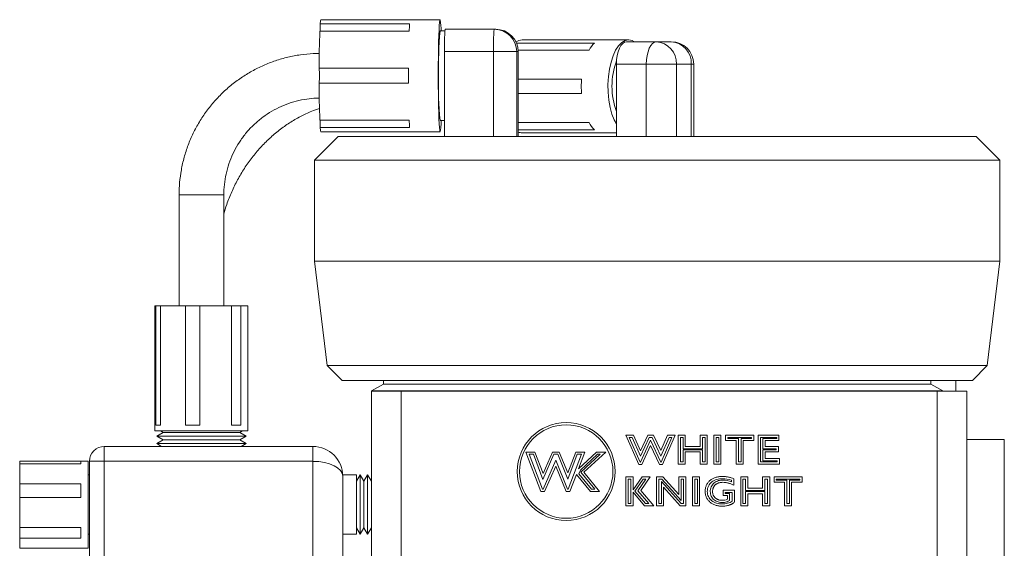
# Model space of a CAD drawing. Header units: inches. Extents: x 0.56 to 7.75, y 1.12 to 10.26.
# Tile 4 of 14: x 0.56 to 2.63, y 5.69 to 6.8. Entities that reach past the tile are written whole.
import ezdxf

# ---------------------------------------------------------------- set-up
doc = ezdxf.new("R2010")
doc.units = ezdxf.units.IN
doc.header["$MEASUREMENT"] = 0

msp = doc.modelspace()

# ---------------------------------------------------------------- linework, layer by layer
at = {"color": 7, "linetype": 'Continuous', "lineweight": 15}
for p, q in [((1.4442, 6.7986), (1.1944, 6.7986)), ((1.192, 6.7742), (1.3794, 6.7742)), ((1.3803, 6.7898), (1.1929, 6.7898)), ((1.4542, 6.7749), (1.4442, 6.7749)), ((1.4548, 6.7786), (1.5578, 6.7786)), ((1.5578, 6.7786), (1.561, 6.7786)), ((1.8398, 6.7561), (1.6161, 6.7561)), ((1.7682, 6.7496), (1.6045, 6.7496)), ((1.608, 6.7344), (1.7565, 6.7344)), ((1.8351, 6.7524), (1.8977, 6.7524)), ((1.8977, 6.7524), (1.929, 6.7524)), ((1.4533, 6.5536), (1.4533, 6.7316)), ((1.5562, 6.7316), (1.4533, 6.7316)), ((1.5562, 6.5536), (1.5562, 6.7316)), ((1.6048, 6.7316), (1.5562, 6.7316)), ((1.6048, 6.5536), (1.6048, 6.7316)), ((1.608, 6.7316), (1.6048, 6.7316)), ((1.608, 6.5536), (1.608, 6.7316)), ((1.608, 6.5536), (1.608, 6.7316)), ((1.608, 6.7316), (1.608, 6.7316)), ((1.3779, 6.6967), (1.1905, 6.6967)), ((1.8767, 6.7054), (1.8141, 6.7054)), ((1.8141, 6.5536), (1.8141, 6.7054)), ((1.9398, 6.7054), (1.8767, 6.7054)), ((1.8767, 6.5536), (1.8767, 6.7054)), ((1.9398, 6.5536), (1.9398, 6.7054)), ((1.971, 6.7054), (1.9398, 6.7054)), ((1.971, 6.5536), (1.971, 6.7054)), ((1.976, 6.5536), (1.976, 6.7054)), ((1.7408, 6.6738), (1.608, 6.6738)), ((1.1905, 6.6655), (1.3779, 6.6655)), ((1.608, 6.6434), (1.7408, 6.6434)), ((1.3794, 6.5881), (1.192, 6.5881)), ((1.4442, 6.5874), (1.4533, 6.5874)), ((1.1929, 6.5724), (1.3803, 6.5724)), ((1.7565, 6.5828), (1.608, 6.5828)), ((1.608, 6.5676), (1.7682, 6.5676)), ((1.2307, 6.5536), (1.1807, 6.5036)), ((1.1944, 6.5636), (1.4442, 6.5636)), ((1.2307, 6.5536), (2.5682, 6.5536)), ((1.6161, 6.5611), (1.8141, 6.5611)), ((2.6182, 6.5036), (2.5682, 6.5536)), ((1.1807, 6.5036), (1.1807, 6.2919)), ((2.6182, 6.5036), (1.1807, 6.5036)), ((2.6182, 6.2919), (2.6182, 6.5036)), ((0.8969, 6.4311), (0.8969, 6.1982)), ((0.9906, 6.1982), (0.9906, 6.4311)), ((1.1807, 6.2919), (1.2072, 6.0731)), ((2.6182, 6.2919), (1.1807, 6.2919)), ((2.5918, 6.0731), (2.6182, 6.2919)), ((0.8462, 6.1982), (0.8462, 5.9357)), ((0.8462, 6.1982), (0.8477, 6.1982)), ((0.8477, 5.9482), (0.8477, 6.1982)), ((0.8576, 6.1982), (0.8477, 6.1982)), ((0.8576, 6.1982), (0.8576, 5.9482)), ((0.8576, 6.1982), (0.9104, 6.1982)), ((0.9104, 5.9482), (0.9104, 6.1982)), ((0.9402, 6.1982), (0.9104, 6.1982)), ((0.9402, 6.1982), (0.9402, 5.9482)), ((0.9402, 6.1982), (1.0064, 6.1982)), ((1.0064, 5.9482), (1.0064, 6.1982)), ((1.0263, 6.1982), (1.0064, 6.1982)), ((1.0263, 6.1982), (1.0263, 5.9482)), ((1.0263, 6.1982), (1.0412, 6.1982)), ((1.0412, 5.9357), (1.0412, 6.1982)), ((1.2072, 6.0731), (1.2385, 6.0419)), ((2.5918, 6.0731), (1.2072, 6.0731)), ((2.5605, 6.0419), (2.5918, 6.0731)), ((2.5605, 6.0419), (1.2385, 6.0419)), ((1.3256, 6.034), (1.3006, 6.0196)), ((1.3256, 6.0419), (1.3256, 6.034)), ((1.3256, 6.034), (2.4734, 6.034)), ((2.4734, 6.034), (2.4734, 6.0419)), ((2.4984, 6.0196), (2.4734, 6.034)), ((2.5257, 6.0419), (2.5257, 6.0194)), ((1.3, 4.9184), (1.3, 6.0194)), ((1.3, 6.0194), (1.3625, 6.0194)), ((1.3006, 6.0196), (1.3006, 6.0194)), ((1.3006, 6.0196), (2.4984, 6.0196)), ((1.3625, 6.0194), (1.3625, 4.9184)), ((1.3625, 6.0194), (2.4865, 6.0194)), ((2.4865, 4.9184), (2.4865, 6.0194)), ((2.4865, 6.0194), (2.549, 6.0194)), ((2.4984, 6.0194), (2.4984, 6.0196)), ((2.549, 6.0194), (2.549, 4.9184)), ((0.8477, 5.9482), (0.8576, 5.9482)), ((0.9104, 5.9482), (0.9402, 5.9482)), ((1.0064, 5.9482), (1.0263, 5.9482)), ((0.8462, 5.9357), (0.9754, 5.9357)), ((0.8635, 5.9325), (0.85, 5.9247)), ((0.858, 5.9357), (0.8635, 5.9325)), ((0.8635, 5.9325), (0.9698, 5.9325)), ((0.9698, 5.9325), (1.024, 5.9325)), ((0.9754, 5.9357), (1.0412, 5.9357)), ((1.024, 5.9325), (1.0295, 5.9357)), ((1.0375, 5.9247), (1.024, 5.9325)), ((1.8337, 5.927), (1.8497, 5.927)), ((1.8611, 5.8653), (1.8337, 5.927)), ((1.8497, 5.927), (1.8645, 5.8939)), ((1.8645, 5.8939), (1.8797, 5.927)), ((1.8797, 5.927), (1.8921, 5.927)), ((1.8921, 5.927), (1.9072, 5.8944)), ((1.9072, 5.8944), (1.9212, 5.927)), ((1.9372, 5.927), (1.9108, 5.8653)), ((1.9212, 5.927), (1.9372, 5.927)), ((1.9438, 5.927), (1.9585, 5.927)), ((1.9438, 5.8662), (1.9438, 5.927)), ((1.9585, 5.927), (1.9585, 5.9031)), ((1.9897, 5.927), (2.0045, 5.927)), ((1.9897, 5.9031), (1.9897, 5.927)), ((2.0045, 5.927), (2.0045, 5.8662)), ((2.0185, 5.927), (2.0333, 5.927)), ((2.0185, 5.8662), (2.0185, 5.927)), ((2.0333, 5.927), (2.0333, 5.8662)), ((2.0431, 5.927), (2.1023, 5.927)), ((2.0431, 5.9155), (2.0431, 5.927)), ((2.1023, 5.927), (2.1023, 5.9155)), ((2.1113, 5.927), (2.1548, 5.927)), ((2.1113, 5.8662), (2.1113, 5.927)), ((2.1548, 5.927), (2.1548, 5.9155)), ((0.85, 5.9247), (0.8635, 5.9169)), ((0.85, 5.9247), (0.9742, 5.9247)), ((0.8635, 5.9169), (0.85, 5.9091)), ((0.85, 5.9091), (0.8601, 5.9032)), ((0.85, 5.9091), (0.9742, 5.9091)), ((0.8635, 5.9169), (0.9698, 5.9169)), ((0.9698, 5.9169), (1.024, 5.9169)), ((0.9742, 5.9247), (1.0375, 5.9247)), ((0.9742, 5.9091), (1.0375, 5.9091)), ((1.024, 5.9169), (1.0375, 5.9247)), ((1.0375, 5.9091), (1.024, 5.9169)), ((1.0273, 5.9032), (1.0375, 5.9091)), ((1.8641, 5.87), (1.8409, 5.9223)), ((1.8409, 5.9223), (1.8467, 5.9223)), ((1.8467, 5.9223), (1.8644, 5.8825)), ((1.8644, 5.8825), (1.8827, 5.9223)), ((1.8858, 5.9163), (1.8646, 5.87)), ((1.8827, 5.9223), (1.8891, 5.9223)), ((1.9073, 5.87), (1.8858, 5.9163)), ((1.8891, 5.9223), (1.9074, 5.8829)), ((1.9074, 5.8829), (1.9243, 5.9223)), ((1.9301, 5.9223), (1.9077, 5.87)), ((1.9243, 5.9223), (1.9301, 5.9223)), ((1.9484, 5.8709), (1.9484, 5.9223)), ((1.9484, 5.9223), (1.9538, 5.9223)), ((1.9538, 5.9223), (1.9538, 5.8984)), ((1.9944, 5.9223), (1.9998, 5.9223)), ((1.9944, 5.8984), (1.9944, 5.9223)), ((1.9998, 5.9223), (1.9998, 5.8709)), ((2.0232, 5.9223), (2.0286, 5.9223)), ((2.0232, 5.8709), (2.0232, 5.9223)), ((2.0286, 5.9223), (2.0286, 5.8709)), ((2.0653, 5.9155), (2.0431, 5.9155)), ((2.0478, 5.9223), (2.0976, 5.9223)), ((2.0478, 5.9201), (2.0478, 5.9223)), ((2.07, 5.9201), (2.0478, 5.9201)), ((2.0653, 5.8662), (2.0653, 5.9155)), ((2.07, 5.8709), (2.07, 5.9201)), ((2.0754, 5.9201), (2.0754, 5.8709)), ((2.0976, 5.9201), (2.0754, 5.9201)), ((2.0801, 5.9155), (2.0801, 5.8662)), ((2.1023, 5.9155), (2.0801, 5.9155)), ((2.0976, 5.9223), (2.0976, 5.9201)), ((2.116, 5.8709), (2.116, 5.9223)), ((2.116, 5.9223), (2.1502, 5.9223)), ((2.1214, 5.9201), (2.1214, 5.8984)), ((2.1502, 5.9201), (2.1214, 5.9201)), ((2.1261, 5.9155), (2.1261, 5.9031)), ((2.1548, 5.9155), (2.1261, 5.9155)), ((2.1502, 5.9223), (2.1502, 5.9201)), ((2.6275, 5.9176), (2.549, 5.9176)), ((2.6275, 5.6564), (2.6275, 5.9176)), ((0.74, 5.872), (0.74, 5.9032)), ((0.74, 5.9032), (1.1775, 5.9032)), ((1.1775, 5.872), (1.1775, 5.9032)), ((1.6555, 5.8086), (1.6242, 5.8914)), ((1.6242, 5.8914), (1.6432, 5.8914)), ((1.631, 5.8867), (1.64, 5.8867)), ((1.6587, 5.8133), (1.631, 5.8867)), ((1.64, 5.8867), (1.6597, 5.8342)), ((1.6432, 5.8914), (1.6601, 5.8467)), ((1.6597, 5.8342), (1.6827, 5.8867)), ((1.6601, 5.8467), (1.6796, 5.8914)), ((1.6796, 5.8914), (1.6941, 5.8914)), ((1.6827, 5.8867), (1.691, 5.8867)), ((1.691, 5.8867), (1.7121, 5.8349)), ((1.6941, 5.8914), (1.712, 5.8476)), ((1.712, 5.8476), (1.7288, 5.8914)), ((1.7121, 5.8349), (1.732, 5.8867)), ((1.741, 5.8867), (1.7129, 5.8133)), ((1.7288, 5.8914), (1.7479, 5.8914)), ((1.732, 5.8867), (1.741, 5.8867)), ((1.7344, 5.8563), (1.7725, 5.8914)), ((1.7479, 5.8914), (1.7344, 5.8563)), ((1.7385, 5.8537), (1.7744, 5.8867)), ((1.7796, 5.8867), (1.7391, 5.8495)), ((1.7916, 5.8914), (1.7455, 5.849)), ((1.7725, 5.8914), (1.7916, 5.8914)), ((1.7744, 5.8867), (1.7796, 5.8867)), ((1.8858, 5.9051), (1.8676, 5.8653)), ((1.9043, 5.8653), (1.8858, 5.9051)), ((1.9538, 5.8984), (1.9944, 5.8984)), ((1.9944, 5.8963), (1.9538, 5.8963)), ((1.9538, 5.8963), (1.9538, 5.8709)), ((1.9585, 5.9031), (1.9897, 5.9031)), ((1.9585, 5.8916), (1.9585, 5.8662)), ((1.9897, 5.8916), (1.9585, 5.8916)), ((1.9897, 5.8662), (1.9897, 5.8916)), ((1.9944, 5.8709), (1.9944, 5.8963)), ((2.1214, 5.8984), (2.1493, 5.8984)), ((2.1493, 5.8963), (2.1214, 5.8963)), ((2.1214, 5.8963), (2.1214, 5.873)), ((2.1261, 5.9031), (2.154, 5.9031)), ((2.154, 5.8916), (2.1261, 5.8916)), ((2.1261, 5.8916), (2.1261, 5.8777)), ((2.1493, 5.8984), (2.1493, 5.8963)), ((2.154, 5.9031), (2.154, 5.8916)), ((0.7062, 5.8726), (0.5625, 5.8726)), ((0.5625, 5.8726), (0.6905, 5.8726)), ((0.5625, 5.8726), (0.5625, 5.8726)), ((0.5625, 5.8726), (0.5625, 5.8667)), ((0.5625, 5.8247), (0.5625, 5.8667)), ((0.6905, 5.8667), (0.5625, 5.8667)), ((0.6905, 5.8667), (0.6905, 5.8726)), ((0.7062, 5.7636), (0.7062, 5.8726)), ((0.74, 5.872), (0.7087, 5.872)), ((0.7087, 5.0657), (0.7087, 5.872)), ((0.74, 5.872), (0.74, 5.0657)), ((1.1775, 5.872), (0.74, 5.872)), ((1.1775, 5.0657), (1.1775, 5.872)), ((1.6867, 5.8741), (1.6602, 5.8133)), ((1.7115, 5.8133), (1.6867, 5.8741)), ((1.8676, 5.8653), (1.8611, 5.8653)), ((1.8646, 5.87), (1.8641, 5.87)), ((1.9108, 5.8653), (1.9043, 5.8653)), ((1.9077, 5.87), (1.9073, 5.87)), ((1.9585, 5.8662), (1.9438, 5.8662)), ((1.9538, 5.8709), (1.9484, 5.8709)), ((2.0045, 5.8662), (1.9897, 5.8662)), ((1.9998, 5.8709), (1.9944, 5.8709)), ((2.0333, 5.8662), (2.0185, 5.8662)), ((2.0286, 5.8709), (2.0232, 5.8709)), ((2.0801, 5.8662), (2.0653, 5.8662)), ((2.0754, 5.8709), (2.07, 5.8709)), ((2.1557, 5.8662), (2.1113, 5.8662)), ((2.151, 5.8709), (2.116, 5.8709)), ((2.1214, 5.873), (2.151, 5.873)), ((2.1261, 5.8777), (2.1557, 5.8777)), ((2.151, 5.873), (2.151, 5.8709)), ((2.1557, 5.8777), (2.1557, 5.8662)), ((1.6866, 5.8621), (1.6633, 5.8086)), ((1.7084, 5.8086), (1.6866, 5.8621)), ((1.73, 5.8447), (1.7161, 5.8086)), ((1.7596, 5.8086), (1.73, 5.8447)), ((1.7354, 5.8456), (1.7385, 5.8537)), ((1.7618, 5.8133), (1.7354, 5.8456)), ((1.7391, 5.8495), (1.7687, 5.8133)), ((1.7455, 5.849), (1.7786, 5.8086)), ((0.5625, 5.8247), (0.6905, 5.8247)), ((0.5625, 5.8247), (0.5625, 5.7959)), ((0.6905, 5.7959), (0.6905, 5.8247)), ((0.7087, 5.8439), (0.7062, 5.8439)), ((1.2687, 5.8439), (1.2399, 5.8439)), ((1.24, 5.8407), (1.24, 5.5314)), ((1.2766, 5.8439), (1.2687, 5.8303)), ((1.2687, 5.8439), (1.2687, 5.7189)), ((1.2844, 5.8303), (1.2766, 5.8439)), ((1.2766, 5.8439), (1.2766, 5.7189)), ((1.2922, 5.8439), (1.2844, 5.8303)), ((1.2844, 5.8303), (1.2844, 5.7324)), ((1.3, 5.8303), (1.2922, 5.8439)), ((1.2922, 5.8439), (1.2922, 5.7189)), ((1.834, 5.8395), (1.8488, 5.8395)), ((1.834, 5.7787), (1.834, 5.8395)), ((1.8387, 5.7834), (1.8387, 5.8348)), ((1.8387, 5.8348), (1.8441, 5.8348)), ((1.8441, 5.8348), (1.8441, 5.7834)), ((1.8488, 5.8395), (1.8488, 5.8119)), ((1.8488, 5.8119), (1.8679, 5.8395)), ((1.8528, 5.8095), (1.8704, 5.8348)), ((1.876, 5.8348), (1.8591, 5.8104)), ((1.8849, 5.8395), (1.865, 5.8107)), ((1.8679, 5.8395), (1.8849, 5.8395)), ((1.8704, 5.8348), (1.876, 5.8348)), ((1.8981, 5.8395), (1.9114, 5.8395)), ((1.8981, 5.7787), (1.8981, 5.8395)), ((1.9028, 5.7834), (1.9028, 5.8348)), ((1.9028, 5.8348), (1.9093, 5.8348)), ((1.9501, 5.7834), (1.9082, 5.8298)), ((1.9082, 5.8298), (1.9082, 5.7834)), ((1.9093, 5.8348), (1.9496, 5.7901)), ((1.9114, 5.8395), (1.9449, 5.8023)), ((1.9449, 5.8395), (1.9597, 5.8395)), ((1.9449, 5.8023), (1.9449, 5.8395)), ((1.9496, 5.7901), (1.9496, 5.8348)), ((1.9496, 5.8348), (1.955, 5.8348)), ((1.955, 5.8348), (1.955, 5.7834)), ((1.9597, 5.8395), (1.9597, 5.7787)), ((1.9736, 5.8395), (1.9884, 5.8395)), ((1.9736, 5.7787), (1.9736, 5.8395)), ((1.9783, 5.7834), (1.9783, 5.8348)), ((1.9783, 5.8348), (1.9837, 5.8348)), ((1.9837, 5.8348), (1.9837, 5.7834)), ((1.9884, 5.8395), (1.9884, 5.7787)), ((2.0552, 5.8323), (2.0552, 5.8293)), ((2.0599, 5.8354), (2.0599, 5.8222)), ((2.0747, 5.8395), (2.0895, 5.8395)), ((2.0747, 5.7787), (2.0747, 5.8395)), ((2.0794, 5.8348), (2.0848, 5.8348)), ((2.0794, 5.7834), (2.0794, 5.8348)), ((2.0848, 5.8348), (2.0848, 5.8109)), ((2.0895, 5.8395), (2.0895, 5.8156)), ((2.1207, 5.8395), (2.1355, 5.8395)), ((2.1207, 5.8156), (2.1207, 5.8395)), ((2.1254, 5.8109), (2.1254, 5.8348)), ((2.1254, 5.8348), (2.1308, 5.8348)), ((2.1308, 5.8348), (2.1308, 5.7834)), ((2.1355, 5.8395), (2.1355, 5.7787)), ((2.1445, 5.8395), (2.2036, 5.8395)), ((2.1445, 5.828), (2.1445, 5.8395)), ((2.1667, 5.828), (2.1445, 5.828)), ((2.1492, 5.8348), (2.1989, 5.8348)), ((2.1492, 5.8326), (2.1492, 5.8348)), ((2.1714, 5.8326), (2.1492, 5.8326)), ((2.1667, 5.7787), (2.1667, 5.828)), ((2.1714, 5.7834), (2.1714, 5.8326)), ((2.1989, 5.8326), (2.1768, 5.8326)), ((2.1768, 5.8326), (2.1768, 5.7834)), ((2.1814, 5.828), (2.1814, 5.7787)), ((2.2036, 5.828), (2.1814, 5.828)), ((2.1989, 5.8348), (2.1989, 5.8326)), ((2.2036, 5.8395), (2.2036, 5.828)), ((1.6633, 5.8086), (1.6555, 5.8086)), ((1.6602, 5.8133), (1.6587, 5.8133)), ((1.7161, 5.8086), (1.7084, 5.8086)), ((1.7129, 5.8133), (1.7115, 5.8133)), ((1.7786, 5.8086), (1.7596, 5.8086)), ((1.7687, 5.8133), (1.7618, 5.8133)), ((1.8488, 5.807), (1.8488, 5.7787)), ((1.873, 5.7787), (1.8488, 5.807)), ((1.8752, 5.7834), (1.8528, 5.8095)), ((1.8591, 5.8104), (1.8822, 5.7834)), ((1.865, 5.8107), (1.8923, 5.7787)), ((1.9129, 5.8176), (1.9129, 5.7787)), ((1.948, 5.7787), (1.9129, 5.8176)), ((2.0377, 5.8115), (2.0615, 5.8115)), ((2.0377, 5.8), (2.0377, 5.8115)), ((2.0424, 5.8047), (2.0424, 5.8068)), ((2.0424, 5.8068), (2.0568, 5.8068)), ((2.0514, 5.8047), (2.0424, 5.8047)), ((2.0514, 5.7895), (2.0514, 5.8047)), ((2.0568, 5.8068), (2.0568, 5.7883)), ((2.0615, 5.8115), (2.0615, 5.7862)), ((2.0848, 5.8109), (2.1254, 5.8109)), ((2.1254, 5.8088), (2.0848, 5.8088)), ((2.0848, 5.8088), (2.0848, 5.7834)), ((2.0895, 5.8156), (2.1207, 5.8156)), ((2.0895, 5.8041), (2.0895, 5.7787)), ((2.1207, 5.8041), (2.0895, 5.8041)), ((2.1207, 5.7787), (2.1207, 5.8041)), ((2.1254, 5.7834), (2.1254, 5.8088)), ((0.5625, 5.7335), (0.5625, 5.7959)), ((0.6905, 5.7959), (0.5625, 5.7959)), ((1.8441, 5.7834), (1.8387, 5.7834)), ((1.8822, 5.7834), (1.8752, 5.7834)), ((1.9082, 5.7834), (1.9028, 5.7834)), ((1.955, 5.7834), (1.9501, 5.7834)), ((1.9837, 5.7834), (1.9783, 5.7834)), ((2.0467, 5.8), (2.0377, 5.8)), ((2.0467, 5.7925), (2.0467, 5.8)), ((2.0848, 5.7834), (2.0794, 5.7834)), ((2.1308, 5.7834), (2.1254, 5.7834)), ((2.1768, 5.7834), (2.1714, 5.7834)), ((0.7062, 5.6901), (0.7062, 5.7636)), ((1.8488, 5.7787), (1.834, 5.7787)), ((1.8923, 5.7787), (1.873, 5.7787)), ((1.9129, 5.7787), (1.8981, 5.7787)), ((1.9597, 5.7787), (1.948, 5.7787)), ((1.9884, 5.7787), (1.9736, 5.7787)), ((2.0895, 5.7787), (2.0747, 5.7787)), ((2.1355, 5.7787), (2.1207, 5.7787)), ((2.1814, 5.7787), (2.1667, 5.7787)), ((0.5625, 5.7335), (0.6905, 5.7335)), ((0.5625, 5.7335), (0.5625, 5.7106)), ((0.6905, 5.7106), (0.6905, 5.7335)), ((1.2687, 5.7324), (1.2766, 5.7189)), ((1.2766, 5.7189), (1.2844, 5.7324)), ((1.2844, 5.7324), (1.2922, 5.7189)), ((1.2922, 5.7189), (1.3, 5.7324)), ((0.5625, 5.6901), (0.5625, 5.7106)), ((0.6905, 5.7106), (0.5625, 5.7106)), ((0.7062, 5.7189), (0.7087, 5.7189)), ((1.24, 5.7189), (1.2687, 5.7189)), ((0.5625, 5.6901), (0.7062, 5.6901))]:
    msp.add_line(p, q, dxfattribs=at)
at = {"color": 8, "linetype": 'Continuous', "lineweight": 15}
for p, q in [((1.976, 6.7054), (1.971, 6.7054)), ((0.9906, 6.4311), (0.8969, 6.4311))]:
    msp.add_line(p, q, dxfattribs=at)
at = {"color": 7, "linetype": 'Continuous', "lineweight": 15, "flags": 128}
for points in [[(1.4466, 6.5878), (1.4462, 6.5801), (1.4457, 6.5721), (1.4451, 6.5667), (1.4445, 6.564), (1.4439, 6.564), (1.4433, 6.5667), (1.4428, 6.5721), (1.4422, 6.5801), (1.4417, 6.5905), (1.4413, 6.6029), (1.441, 6.6172), (1.4407, 6.633), (1.4405, 6.65), (1.4404, 6.6676), (1.4403, 6.6856), (1.4404, 6.7035), (1.4406, 6.7208), (1.4408, 6.7372), (1.4411, 6.7523), (1.4415, 6.7658), (1.442, 6.7772), (1.4425, 6.7864), (1.443, 6.7931), (1.4436, 6.7972), (1.4442, 6.7986), (1.4442, 6.7986)], [(1.8141, 6.5799), (1.8096, 6.5882), (1.8047, 6.6006), (1.8009, 6.6147), (1.7981, 6.6301), (1.7966, 6.6462), (1.7963, 6.6628), (1.7972, 6.6792), (1.7994, 6.695), (1.8027, 6.7097), (1.8071, 6.723), (1.8124, 6.7345), (1.8185, 6.7437), (1.8253, 6.7505), (1.8324, 6.7547), (1.8398, 6.7561)], [(1.8398, 6.7561), (1.8471, 6.7547), (1.8517, 6.7524)], [(1.8141, 6.7054), (1.8145, 6.7145), (1.8157, 6.7234), (1.8176, 6.7315), (1.8202, 6.7386), (1.8234, 6.7444), (1.8271, 6.7488), (1.831, 6.7515), (1.8351, 6.7524)], [(1.8767, 6.7054), (1.8771, 6.7145), (1.8783, 6.7234), (1.8803, 6.7315), (1.8829, 6.7386), (1.8861, 6.7444), (1.8897, 6.7488), (1.8936, 6.7515), (1.8977, 6.7524)]]:
    msp.add_lwpolyline(points, dxfattribs=at)
at = {"color": 7, "linetype": 'Continuous', "lineweight": 15}
for radius in [0.1027, 0.098]:
    msp.add_circle((1.7087, 5.8505), radius, dxfattribs=at)
for centre, radius, start, end in [((1.2147, 6.7907), 0.0218, 158.6134, 182.3361), ((1.3194, 6.7742), 0.1272, 0.0769, 11.0822), ((3.3683, 6.6938), 2.1778, 177.8845, 179.9218), ((0.7583, 6.7818), 0.4347, 358.9952, 1.0548), ((1.8169, 6.7569), 0.4379, 175.6887, 177.7365), ((2.5199, 6.6811), 1.0798, 175.0191, 184.9809), ((2.1792, 6.7036), 0.7384, 174.459, 181.7422), ((1.8088, 6.7434), 0.3557, 174.3102, 181.8911), ((1.9117, 6.7434), 0.3557, 174.3101, 181.8911), ((1.5578, 6.7316), 0.047, 359.9844, 89.9841), ((1.561, 6.7316), 0.047, 0, 90), ((1.561, 6.7316), 0.047, 359.9844, 89.9841), ((1.6167, 6.7332), 0.0229, 91.4786, 125.3123), ((1.8052, 6.7089), 0.055, 132.2232, 152.3126), ((1.8951, 6.7077), 0.0447, 356.9948, 86.6408), ((1.929, 6.7054), 0.047, 0, 90), ((1.9264, 6.7077), 0.0447, 356.9948, 86.6408), ((1.9558, 6.6586), 0.1512, 159.2951, 200.4747), ((1.9556, 6.6586), 0.151, 159.2696, 200.5002), ((1.005, 6.6811), 0.1862, 355.1866, 4.8134), ((4.9038, 6.6811), 3.526, 179.7461, 180.2539), ((2.1212, 6.6567), 0.6805, 177.9474, 185.8514), ((1.9573, 6.6586), 0.217, 175.9879, 184.0121), ((3.3683, 6.6685), 2.1778, 180.0782, 182.1155), ((0.7583, 6.5804), 0.4347, 358.9452, 1.0048), ((1.8169, 6.6054), 0.4379, 182.2636, 184.3112), ((1.2147, 6.5716), 0.0218, 177.6634, 201.3872), ((1.8052, 6.6084), 0.055, 207.6883, 227.7762), ((1.6163, 6.5822), 0.021, 246.9243, 269.4794), ((0.74, 5.872), 0.0312, 90, 180), ((1.1775, 5.8407), 0.0625, 0, 90)]:
    msp.add_arc(centre, radius, start, end, dxfattribs=at)
msp.add_ellipse((1.1775, 5.8407), major_axis=(0.0625, 0), ratio=0.5, start_param=0, end_param=1.570796, dxfattribs=at)
for points, knots in [([(1.1908, 6.7279), (1.1866, 6.7278), (1.1734, 6.7276), (1.1513, 6.7253), (1.1247, 6.7203), (1.0988, 6.7128), (1.0736, 6.7031), (1.0494, 6.691), (1.0264, 6.6769), (1.0048, 6.6607), (0.9847, 6.6425), (0.9664, 6.6227), (0.9499, 6.6013), (0.9355, 6.5784), (0.9232, 6.5544), (0.9131, 6.5293), (0.9054, 6.5034), (0.9, 6.4769), (0.8973, 6.4527), (0.897, 6.4374), (0.8969, 6.4311)], [0, 0, 0, 0, 0.027318, 0.085545, 0.143786, 0.202026, 0.260267, 0.318508, 0.37675, 0.434992, 0.493234, 0.551477, 0.60972, 0.667964, 0.726209, 0.784454, 0.8427, 0.900946, 0.959193, 1, 1, 1, 1]), ([(0.9906, 6.4311), (0.9907, 6.4346), (0.9908, 6.4456), (0.9929, 6.4639), (0.9977, 6.4858), (1.0049, 6.507), (1.0143, 6.5272), (1.0259, 6.5463), (1.0396, 6.5641), (1.0551, 6.5802), (1.0723, 6.5945), (1.0909, 6.6068), (1.1108, 6.617), (1.1317, 6.625), (1.1533, 6.6306), (1.1731, 6.6336), (1.1857, 6.634), (1.1908, 6.6341)], [0, 0, 0, 0, 0.033452, 0.104027, 0.174628, 0.245231, 0.315834, 0.386438, 0.457043, 0.52765, 0.598259, 0.66887, 0.739482, 0.810096, 0.880712, 0.951329, 1, 1, 1, 1]), ([(0.9906, 6.3915), (0.9925, 6.398), (0.9972, 6.4137), (1.0069, 6.4375), (1.0192, 6.4629), (1.0335, 6.4869), (1.0495, 6.5095), (1.0671, 6.5305), (1.0862, 6.5498), (1.1067, 6.5671), (1.1283, 6.5825), (1.1511, 6.5957), (1.1721, 6.6058), (1.1857, 6.6105), (1.1912, 6.6124)], [0, 0, 0, 0, 0.062511, 0.150037, 0.237589, 0.325177, 0.412818, 0.500525, 0.588318, 0.676214, 0.764231, 0.852385, 0.940687, 1, 1, 1, 1]), ([(1.9999, 5.809), (1.9999, 5.8112), (2.0002, 5.8144), (2.0013, 5.8186), (2.0024, 5.8215), (2.0038, 5.8243), (2.0056, 5.8269), (2.0076, 5.8293), (2.01, 5.8316), (2.0126, 5.8336), (2.0154, 5.8354), (2.0184, 5.8369), (2.0216, 5.8382), (2.025, 5.8391), (2.0298, 5.84), (2.0336, 5.8403), (2.0362, 5.8403)], [0, 0, 0, 0, 0.123719, 0.182461, 0.240216, 0.297686, 0.355518, 0.414663, 0.475479, 0.537402, 0.599228, 0.661501, 0.724795, 0.789821, 0.857182, 1, 1, 1, 1]), ([(2.0375, 5.828), (2.0358, 5.8279), (2.0334, 5.8278), (2.0303, 5.8272), (2.0282, 5.8266), (2.0262, 5.8258), (2.0244, 5.8249), (2.0227, 5.8238), (2.0212, 5.8225), (2.0199, 5.8211), (2.0187, 5.8195), (2.0177, 5.8179), (2.0169, 5.8162), (2.0163, 5.8144), (2.0157, 5.8118), (2.0155, 5.8098), (2.0155, 5.8084)], [0, 0, 0, 0, 0.150264, 0.219579, 0.285989, 0.349388, 0.410849, 0.471078, 0.530908, 0.589788, 0.647234, 0.704064, 0.760866, 0.818282, 0.876686, 1, 1, 1, 1]), ([(2.0362, 5.8403), (2.0383, 5.8403), (2.0415, 5.8401), (2.0457, 5.8396), (2.0487, 5.8391), (2.0516, 5.8384), (2.0554, 5.8373), (2.0581, 5.8362), (2.0599, 5.8354)], [0, 0, 0, 0, 0.264961, 0.392642, 0.518121, 0.640856, 0.762027, 1, 1, 1, 1]), ([(2.0599, 5.8222), (2.058, 5.8231), (2.0552, 5.8244), (2.0514, 5.8257), (2.0486, 5.8265), (2.0458, 5.8272), (2.0421, 5.8278), (2.0393, 5.828), (2.0375, 5.828)], [0, 0, 0, 0, 0.267069, 0.395285, 0.520111, 0.643021, 0.763388, 1, 1, 1, 1]), ([(2.0361, 5.7778), (2.0335, 5.7778), (2.0298, 5.7781), (2.025, 5.779), (2.0217, 5.78), (2.0185, 5.7812), (2.0155, 5.7827), (2.0127, 5.7845), (2.0101, 5.7866), (2.0077, 5.7888), (2.0056, 5.7913), (2.0038, 5.7938), (2.0024, 5.7966), (2.0013, 5.7995), (2.0002, 5.8036), (1.9999, 5.8068), (1.9999, 5.809)], [0, 0, 0, 0, 0.141869, 0.208978, 0.274048, 0.337548, 0.400137, 0.462511, 0.525043, 0.586611, 0.64613, 0.704289, 0.761832, 0.819392, 0.877835, 1, 1, 1, 1]), ([(2.0155, 5.8084), (2.0155, 5.8071), (2.0157, 5.8052), (2.0163, 5.8028), (2.0169, 5.8011), (2.0178, 5.7994), (2.0188, 5.7979), (2.02, 5.7965), (2.0213, 5.7952), (2.0228, 5.794), (2.0245, 5.793), (2.0262, 5.7921), (2.0281, 5.7914), (2.0301, 5.7908), (2.0329, 5.7903), (2.0351, 5.7902), (2.0366, 5.7902)], [0, 0, 0, 0, 0.124572, 0.183682, 0.241258, 0.298683, 0.356524, 0.415163, 0.475316, 0.536501, 0.597532, 0.659708, 0.723123, 0.788223, 0.855593, 1, 1, 1, 1]), ([(2.0568, 5.7883), (2.0555, 5.7873), (2.0526, 5.7858), (2.0453, 5.7833), (2.0398, 5.7825), (2.0361, 5.7825)], [0.0898823, 0.0898823, 0.0898823, 0.0898823, 0.3174255, 0.5449687, 1.0000551, 1.0000551, 1.0000551, 1.0000551]), ([(2.0615, 5.7862), (2.0609, 5.7856), (2.0599, 5.7846), (2.0583, 5.7836), (2.057, 5.7828), (2.0556, 5.7821), (2.054, 5.7814), (2.0523, 5.7808), (2.05, 5.78), (2.047, 5.7791), (2.0421, 5.7781), (2.0385, 5.7778), (2.0361, 5.7778)], [0, 0, 0, 0, 0.098083, 0.150734, 0.20644, 0.264926, 0.326414, 0.391868, 0.460199, 0.59882, 0.73459, 1, 1, 1, 1]), ([(2.0366, 5.7902), (2.0383, 5.7902), (2.0418, 5.7906), (2.0451, 5.7917), (2.0467, 5.7925)], [0, 0, 0, 0, 0.487191, 1, 1, 1, 1]), ([(2.0367, 5.7855), (2.0393, 5.7855), (2.0433, 5.7861), (2.0485, 5.7881), (2.0504, 5.789), (2.0514, 5.7895)], [0.00273, 0.00273, 0.00273, 0.00273, 0.644792, 0.965823, 1.286854, 1.286854, 1.286854, 1.286854])]:
    msp.add_open_spline(points, degree=3, knots=knots, dxfattribs=at)
for points in [[(2.0046, 5.809), (2.0046, 5.8127), (2.006, 5.8205), (2.0135, 5.8293), (2.0239, 5.8347), (2.0322, 5.8356), (2.0362, 5.8356)], [(2.0375, 5.8326), (2.0343, 5.8326), (2.0281, 5.8321), (2.0184, 5.8274), (2.012, 5.8186), (2.0108, 5.8118), (2.0108, 5.8084)], [(2.0362, 5.8356), (2.0426, 5.8356), (2.0492, 5.8346), (2.0552, 5.8323)], [(2.0552, 5.8293), (2.0496, 5.8314), (2.0435, 5.8326), (2.0375, 5.8326)], [(2.0361, 5.7825), (2.0321, 5.7825), (2.0239, 5.7835), (2.0135, 5.7889), (2.0061, 5.7976), (2.0046, 5.8052), (2.0046, 5.809)], [(2.0108, 5.8084), (2.0109, 5.8052), (2.012, 5.7986), (2.0186, 5.7904), (2.0275, 5.7862), (2.0336, 5.7855), (2.0367, 5.7855)]]:
    msp.add_open_spline(points, degree=3, dxfattribs=at)

doc.saveas('drawing.dxf')
